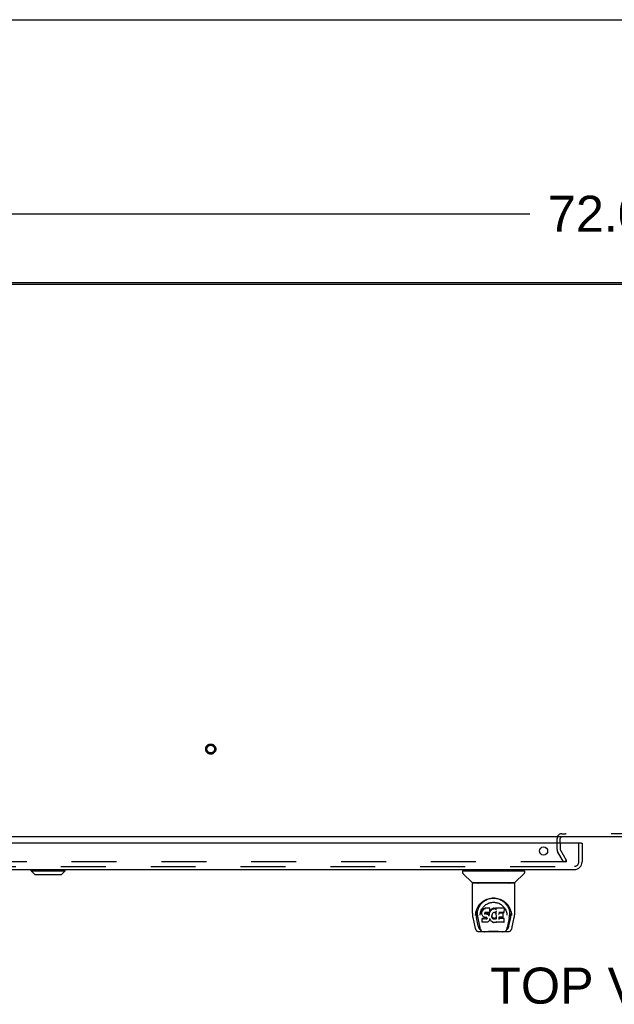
# Model space of a CAD drawing. Header units: inches. Extents: x 0 to 265, y 0 to 172.
# Tile 31 of 39: x 66 to 86, y 140 to 172. Entities that reach past the tile are written whole.
import ezdxf

# ---------------------------------------------------------------- set-up
doc = ezdxf.new("R2010")
doc.units = ezdxf.units.IN
doc.header["$LTSCALE"] = 14.592486
doc.header["$MEASUREMENT"] = 0
doc.linetypes.add('HIDDEN', pattern=[0.2, 0.1, -0.1])
doc.layers.get('0').update_dxf_attribs({"linetype": 'CONTINUOUS'})
for name, color, linetype in [('DEFAULT_2', 8, 'HIDDEN'), ('DIMENSIONS', 7, 'CONTINUOUS'), ('LEFTHAND_DOOR_ASSEMBLY', 7, 'CONTINUOUS')]:
    doc.layers.add(name, color=color, linetype=linetype)
doc.styles.get("Standard").update_dxf_attribs({"font": 'arial.ttf'})
doc.dimstyles.new('DIMSTYLE_1', dxfattribs={"dimtxt": 1.17052, "dimasz": 1.560694, "dimexe": 0.09, "dimexo": 0.07, "dimgap": 0.0375, "dimtad": 0, "dimtih": 1, "dimtoh": 1, "dimzin": 4, "dimdsep": 46, "dimtxsty": 'Standard', "dimblk": '_FILLED', "dimblk1": '_FILLED', "dimblk2": '_FILLED', "dimcen": 0.09, "dimadec": 3, "dimazin": 1, "dimtfac": 1, "dimtdec": 3, "dimtofl": 0, "dimtmove": 0, "dimatfit": 3, "dimldrblk": '_FILLED', "dimfxl": 0, "dimtolj": 1, "dimtzin": 4, "dimarcsym": 0})

# ---------------------------------------------------------------- blocks, each defined once
blk = doc.blocks.new('_FILLED')
at = {"color": 0, "linetype": 'ByBlock'}
blk.add_solid([(0, 0), (-1, 0.2), (-1, -0.2)], dxfattribs=at)
blk = doc.blocks.new('*D3')
at = {"layer": 'DIMENSIONS', "color": 2, "linetype": 'Continuous'}
for p, q in [((49.518, 164.044), (49.518, 166.78)), ((121.518, 164.044), (121.518, 166.78)), ((49.518, 165.375), (82.888, 165.375)), ((121.518, 165.375), (88.149, 165.375))]:
    blk.add_line(p, q, dxfattribs=at)
at = {"layer": 'DIMENSIONS', "color": 2, "linetype": 'Continuous', "xscale": 1.5606936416, "yscale": 1.5606936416, "zscale": 1.5606936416, "rotation": 180}
blk.add_blockref('_FILLED', (49.518, 165.375), dxfattribs=at)
at = {"layer": 'DIMENSIONS', "color": 2, "linetype": 'Continuous', "xscale": 1.5606936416, "yscale": 1.5606936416, "zscale": 1.5606936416}
blk.add_blockref('_FILLED', (121.518, 165.375), dxfattribs=at)
at = {"layer": 'DIMENSIONS', "color": 2, "linetype": 'Continuous', "insert": (85.518, 165.961), "char_height": 1.1705, "width": 4.09029, "attachment_point": 2, "line_spacing_factor": 0.9}
blk.add_mtext('72.00', dxfattribs=at)

msp = doc.modelspace()

# ---------------------------------------------------------------- linework, layer by layer
at = {"color": 7, "linetype": 'Continuous'}
for p, q in [((0, 171.676), (265.318, 171.676)), ((49.63, 163.089), (121.406, 163.089)), ((121.466, 145.141), (49.57, 145.141)), ((83.872, 145.141), (83.872, 145.13)), ((83.872, 144.937), (83.872, 145.089))]:
    msp.add_line(p, q, dxfattribs=at)
at = {"color": 3, "linetype": 'Continuous'}
msp.add_line((57.207, 163.141), (113.829, 163.141), dxfattribs=at)
at = {"color": 7, "linetype": 'Continuous'}
for centre, radius, start, end in [((83.922, 145.091), 0.05, 90, 129.974), ((83.922, 145.091), 0.05, 170.026, 180), ((83.902, 145.111), 0.03, 144, 162)]:
    msp.add_arc(centre, radius, start, end, dxfattribs=at)
at = {"color": 3, "linetype": 'Continuous'}
msp.add_arc((83.922, 145.091), 0.05, 129.974, 170.026, dxfattribs=at)
at = {"layer": 'DEFAULT_2', "color": 8, "linetype": 'HIDDEN'}
for p, q in [((83.922, 145.245), (84.049, 145.245)), ((86.988, 145.245), (84.049, 145.245)), ((83.768, 144.737), (83.768, 145.091)), ((83.872, 145.089), (83.872, 145.091)), ((83.872, 144.937), (83.872, 144.737)), ((83.983, 144.328), (83.787, 144.668)), ((84.073, 144.38), (83.877, 144.72)), ((84.05, 144.328), (51.086, 144.328)), ((83.983, 144.328), (84.073, 144.38)), ((84.052, 144.329), (84.05, 144.328)), ((84.054, 144.329), (84.052, 144.329)), ((84.053, 144.329), (84.055, 144.329)), ((84.065, 144.393), (84.065, 144.341)), ((84.065, 144.393), (84.065, 144.341))]:
    msp.add_line(p, q, dxfattribs=at)
for points in [[(84.065, 144.341), (84.065, 144.341), (84.065, 144.339), (84.064, 144.338), (84.063, 144.336), (84.063, 144.335), (84.061, 144.333), (84.06, 144.332), (84.059, 144.331), (84.057, 144.33), (84.055, 144.329)], [(84.055, 144.329), (84.057, 144.33), (84.059, 144.331), (84.06, 144.332), (84.061, 144.333), (84.062, 144.335), (84.063, 144.336), (84.064, 144.338), (84.064, 144.339), (84.065, 144.341), (84.065, 144.341)], [(84.063, 144.347), (84.064, 144.346), (84.064, 144.344), (84.065, 144.342), (84.065, 144.341)], [(84.065, 144.341), (84.065, 144.342), (84.064, 144.344), (84.064, 144.346), (84.063, 144.347)]]:
    msp.add_lwpolyline(points, dxfattribs=at)
for radius in [0.164, 0.124]:
    msp.add_circle((72.518, 147.995), radius, dxfattribs=at)
for centre, radius, start, end in [((83.922, 145.091), 0.154, 90, 180), ((83.905, 144.737), 0.137, 180, 210), ((83.905, 144.737), 0.033, 180, 210)]:
    msp.add_arc(centre, radius, start, end, dxfattribs=at)
at = {"layer": 'LEFTHAND_DOOR_ASSEMBLY', "color": 3, "linetype": 'Continuous'}
for p, q in [((84.561, 144.937), (49.913, 144.937)), ((84.581, 144.937), (84.581, 144.329)), ((50.14, 144.083), (84.334, 144.083))]:
    msp.add_line(p, q, dxfattribs=at)
at = {"layer": 'LEFTHAND_DOOR_ASSEMBLY', "color": 8, "linetype": 'HIDDEN'}
for p, q in [((84.477, 144.329), (84.477, 144.937)), ((50.14, 144.187), (84.334, 144.187))]:
    msp.add_line(p, q, dxfattribs=at)
at = {"layer": 'LEFTHAND_DOOR_ASSEMBLY', "color": 7, "linetype": 'Continuous'}
for p, q in [((84.561, 144.937), (84.581, 144.937)), ((66.686, 144.044), (66.686, 144.083)), ((66.804, 143.925), (66.686, 144.044)), ((66.686, 144.044), (67.788, 144.044)), ((66.804, 143.925), (67.67, 143.925)), ((67.67, 143.925), (67.788, 144.044)), ((67.788, 144.044), (67.788, 144.083)), ((80.702, 144.036), (80.702, 143.981)), ((80.71, 144.044), (82.702, 144.044)), ((81.008, 143.659), (80.713, 143.953)), ((80.761, 144.044), (80.761, 144.083)), ((82.403, 143.659), (82.698, 143.953)), ((82.651, 144.044), (82.651, 144.083)), ((82.71, 144.036), (82.71, 143.981)), ((81.017, 142.671), (81.017, 143.634)), ((82.387, 143.642), (81.025, 143.642)), ((82.382, 143.65), (81.029, 143.65)), ((81.089, 143.645), (81.088, 143.645)), ((81.091, 143.65), (81.089, 143.646)), ((82.323, 143.646), (82.321, 143.65)), ((82.323, 143.646), (82.323, 143.646)), ((82.324, 143.644), (82.324, 143.645)), ((82.395, 142.671), (82.395, 143.634)), ((81.124, 142.586), (81.128, 142.644)), ((81.124, 142.587), (81.124, 142.586)), ((81.128, 142.644), (81.136, 142.698)), ((81.138, 142.704), (81.137, 142.649)), ((81.185, 142.597), (81.187, 142.571)), ((81.27, 142.6), (81.27, 142.6)), ((81.33, 142.723), (81.329, 142.698)), ((81.329, 142.664), (81.329, 142.698)), ((81.329, 142.664), (81.329, 142.664)), ((81.331, 142.639), (81.329, 142.664)), ((81.335, 142.748), (81.33, 142.723)), ((81.331, 142.689), (81.33, 142.723)), ((81.335, 142.614), (81.331, 142.639)), ((81.331, 142.639), (81.331, 142.639)), ((81.345, 142.773), (81.335, 142.748)), ((81.336, 142.713), (81.335, 142.748)), ((81.344, 142.591), (81.335, 142.614)), ((81.335, 142.614), (81.335, 142.614)), ((81.344, 142.591), (81.345, 142.591)), ((81.36, 142.795), (81.345, 142.773)), ((81.345, 142.738), (81.345, 142.773)), ((81.358, 142.569), (81.345, 142.591)), ((81.37, 142.804), (81.36, 142.795)), ((81.36, 142.759), (81.36, 142.795)), ((81.381, 142.812), (81.37, 142.804)), ((81.37, 142.768), (81.37, 142.804)), ((81.404, 142.823), (81.381, 142.812)), ((81.381, 142.775), (81.381, 142.812)), ((81.43, 142.831), (81.404, 142.823)), ((81.404, 142.786), (81.404, 142.823)), ((81.419, 142.666), (81.418, 142.652)), ((81.421, 142.68), (81.419, 142.666)), ((81.419, 142.646), (81.419, 142.664)), ((81.42, 142.641), (81.421, 142.676)), ((81.423, 142.683), (81.421, 142.679)), ((81.423, 142.672), (81.421, 142.676)), ((81.426, 142.685), (81.423, 142.683)), ((81.427, 142.67), (81.423, 142.672)), ((81.423, 142.636), (81.423, 142.672)), ((81.437, 142.689), (81.426, 142.685)), ((81.439, 142.666), (81.427, 142.67)), ((81.427, 142.633), (81.427, 142.67)), ((81.582, 142.831), (81.43, 142.831)), ((81.43, 142.794), (81.43, 142.831)), ((81.43, 142.794), (81.43, 142.793)), ((81.451, 142.69), (81.437, 142.689)), ((81.438, 142.628), (81.439, 142.629)), ((81.462, 142.667), (81.439, 142.666)), ((81.439, 142.629), (81.439, 142.666)), ((81.564, 142.69), (81.451, 142.69)), ((81.451, 142.69), (81.451, 142.69)), ((81.487, 142.666), (81.462, 142.667)), ((81.462, 142.63), (81.462, 142.667)), ((81.462, 142.629), (81.462, 142.63)), ((81.486, 142.628), (81.487, 142.629)), ((81.512, 142.66), (81.487, 142.666)), ((81.487, 142.629), (81.487, 142.666)), ((81.524, 142.655), (81.512, 142.66)), ((81.512, 142.623), (81.512, 142.66)), ((81.535, 142.647), (81.524, 142.655)), ((81.524, 142.618), (81.524, 142.655)), ((81.554, 142.628), (81.535, 142.647)), ((81.535, 142.61), (81.535, 142.647)), ((81.553, 142.593), (81.554, 142.628)), ((81.563, 142.614), (81.554, 142.628)), ((81.564, 142.69), (81.563, 142.69)), ((81.566, 142.656), (81.563, 142.614)), ((81.563, 142.578), (81.563, 142.614)), ((81.574, 142.691), (81.564, 142.69)), ((81.57, 142.679), (81.566, 142.656)), ((81.567, 142.622), (81.566, 142.656)), ((81.573, 142.691), (81.57, 142.679)), ((81.571, 142.644), (81.57, 142.679)), ((81.575, 142.691), (81.574, 142.691)), ((81.58, 142.703), (81.576, 142.691)), ((81.577, 142.666), (81.576, 142.692)), ((81.579, 142.702), (81.578, 142.702)), ((81.582, 142.717), (81.58, 142.703)), ((81.58, 142.703), (81.58, 142.703)), ((81.585, 142.723), (81.581, 142.715)), ((81.584, 142.776), (81.582, 142.831)), ((81.582, 142.796), (81.582, 142.831)), ((81.583, 142.742), (81.582, 142.717)), ((81.582, 142.717), (81.582, 142.717)), ((81.583, 142.742), (81.584, 142.776)), ((81.596, 142.744), (81.585, 142.723)), ((81.585, 142.688), (81.585, 142.723)), ((81.609, 142.763), (81.596, 142.744)), ((81.596, 142.708), (81.596, 142.744)), ((81.624, 142.781), (81.609, 142.763)), ((81.61, 142.727), (81.609, 142.763)), ((81.641, 142.797), (81.624, 142.781)), ((81.625, 142.745), (81.624, 142.781)), ((81.661, 142.812), (81.641, 142.797)), ((81.642, 142.761), (81.641, 142.797)), ((81.648, 142.591), (81.647, 142.565)), ((81.652, 142.617), (81.648, 142.591)), ((81.648, 142.553), (81.649, 142.587)), ((81.649, 142.587), (81.649, 142.591)), ((81.652, 142.575), (81.649, 142.587)), ((81.651, 142.616), (81.65, 142.616)), ((81.656, 142.628), (81.652, 142.617)), ((81.661, 142.639), (81.656, 142.628)), ((81.684, 142.822), (81.661, 142.812)), ((81.661, 142.775), (81.661, 142.812)), ((81.675, 142.661), (81.661, 142.639)), ((81.682, 142.67), (81.675, 142.661)), ((81.691, 142.676), (81.682, 142.67)), ((81.707, 142.827), (81.684, 142.822)), ((81.684, 142.785), (81.684, 142.822)), ((81.715, 142.686), (81.691, 142.676)), ((81.731, 142.829), (81.707, 142.827)), ((81.707, 142.79), (81.707, 142.827)), ((81.708, 142.789), (81.707, 142.79)), ((81.726, 142.688), (81.715, 142.686)), ((81.737, 142.688), (81.726, 142.688)), ((81.731, 142.829), (81.755, 142.829)), ((81.731, 142.792), (81.731, 142.829)), ((81.731, 142.791), (81.731, 142.792)), ((81.748, 142.686), (81.737, 142.688)), ((81.76, 142.681), (81.748, 142.686)), ((81.768, 142.827), (81.755, 142.829)), ((81.755, 142.792), (81.755, 142.829)), ((81.755, 142.791), (81.755, 142.792)), ((81.76, 142.681), (81.762, 142.68)), ((81.762, 142.68), (81.764, 142.68)), ((81.767, 142.79), (81.768, 142.827)), ((81.781, 142.823), (81.768, 142.827)), ((81.794, 142.729), (81.778, 142.689)), ((81.778, 142.688), (81.778, 142.689)), ((81.78, 142.786), (81.781, 142.823)), ((81.793, 142.815), (81.781, 142.823)), ((82.041, 142.829), (81.792, 142.829)), ((81.793, 142.794), (81.792, 142.829)), ((81.793, 142.779), (81.793, 142.792)), ((81.795, 142.73), (81.794, 142.73)), ((81.794, 142.73), (81.794, 142.73)), ((81.794, 142.73), (81.794, 142.729)), ((81.799, 142.476), (81.794, 142.729)), ((81.796, 142.735), (81.795, 142.734)), ((81.795, 142.734), (81.795, 142.732)), ((81.795, 142.732), (81.795, 142.731)), ((81.795, 142.731), (81.795, 142.731)), ((81.795, 142.731), (81.795, 142.73)), ((81.795, 142.73), (81.795, 142.73)), ((81.796, 142.737), (81.796, 142.735)), ((82.041, 142.69), (81.883, 142.69)), ((81.884, 142.69), (81.883, 142.631)), ((82.01, 142.666), (81.883, 142.666)), ((82.022, 142.545), (82.023, 142.653)), ((82.041, 142.69), (82.042, 142.69)), ((82.042, 142.69), (82.045, 142.69)), ((82.055, 142.704), (82.057, 142.812)), ((82.055, 142.702), (82.055, 142.704)), ((82.139, 142.631), (82.141, 142.6)), ((82.141, 142.6), (82.141, 142.6)), ((82.262, 142.749), (82.275, 142.698)), ((82.274, 142.704), (82.274, 142.649)), ((82.287, 142.586), (82.287, 142.587)), ((81.032, 142.527), (81.097, 142.222)), ((81.205, 142.254), (81.149, 142.531)), ((81.195, 142.506), (81.257, 142.202)), ((81.343, 142.498), (81.335, 142.49)), ((81.337, 142.377), (81.335, 142.49)), ((81.337, 142.453), (81.338, 142.453)), ((81.338, 142.376), (81.339, 142.376)), ((81.344, 142.369), (81.338, 142.375)), ((81.405, 142.498), (81.343, 142.498)), ((81.343, 142.461), (81.343, 142.498)), ((81.344, 142.369), (81.344, 142.369)), ((81.49, 142.369), (81.344, 142.369)), ((81.376, 142.551), (81.358, 142.569)), ((81.358, 142.569), (81.358, 142.569)), ((81.397, 142.537), (81.376, 142.551)), ((81.376, 142.551), (81.376, 142.551)), ((81.41, 142.533), (81.397, 142.537)), ((81.397, 142.537), (81.397, 142.537)), ((81.465, 142.499), (81.405, 142.498)), ((81.405, 142.461), (81.405, 142.498)), ((81.405, 142.461), (81.405, 142.46)), ((81.423, 142.531), (81.41, 142.533)), ((81.47, 142.53), (81.423, 142.531)), ((81.479, 142.5), (81.465, 142.499)), ((81.465, 142.462), (81.465, 142.499)), ((81.465, 142.462), (81.465, 142.46)), ((81.47, 142.53), (81.471, 142.531)), ((81.477, 142.53), (81.47, 142.53)), ((81.482, 142.528), (81.477, 142.53)), ((81.483, 142.502), (81.479, 142.5)), ((81.479, 142.463), (81.479, 142.5)), ((81.487, 142.524), (81.482, 142.528)), ((81.488, 142.506), (81.483, 142.502)), ((81.484, 142.466), (81.483, 142.502)), ((81.491, 142.52), (81.487, 142.524)), ((81.494, 142.514), (81.488, 142.506)), ((81.488, 142.47), (81.488, 142.506)), ((81.503, 142.371), (81.49, 142.369)), ((81.49, 142.369), (81.49, 142.37)), ((81.497, 142.508), (81.491, 142.52)), ((81.492, 142.519), (81.492, 142.519)), ((81.497, 142.482), (81.496, 142.508)), ((81.499, 142.494), (81.497, 142.508)), ((81.498, 142.507), (81.499, 142.507)), ((81.499, 142.488), (81.498, 142.498)), ((81.515, 142.375), (81.503, 142.371)), ((81.535, 142.389), (81.515, 142.375)), ((81.515, 142.375), (81.515, 142.375)), ((81.553, 142.406), (81.535, 142.389)), ((81.535, 142.389), (81.535, 142.389)), ((81.56, 142.417), (81.553, 142.407)), ((81.553, 142.407), (81.553, 142.406)), ((81.561, 142.417), (81.56, 142.417)), ((81.566, 142.428), (81.561, 142.417)), ((81.565, 142.57), (81.564, 142.572)), ((81.575, 142.451), (81.566, 142.428)), ((81.566, 142.428), (81.566, 142.428)), ((81.582, 142.475), (81.575, 142.451)), ((81.575, 142.451), (81.575, 142.451)), ((81.582, 142.486), (81.582, 142.487)), ((81.582, 142.485), (81.582, 142.486)), ((81.582, 142.484), (81.582, 142.485)), ((81.582, 142.485), (81.582, 142.485)), ((81.582, 142.484), (81.582, 142.484)), ((81.583, 142.483), (81.582, 142.475)), ((81.582, 142.475), (81.582, 142.475)), ((81.603, 142.447), (81.583, 142.483)), ((81.616, 142.428), (81.603, 142.447)), ((81.603, 142.447), (81.603, 142.447)), ((81.631, 142.411), (81.616, 142.428)), ((81.616, 142.428), (81.616, 142.428)), ((81.631, 142.411), (81.632, 142.411)), ((81.648, 142.396), (81.632, 142.411)), ((81.648, 142.396), (81.649, 142.396)), ((81.667, 142.382), (81.649, 142.396)), ((81.651, 142.541), (81.652, 142.575)), ((81.661, 142.551), (81.652, 142.575)), ((81.66, 142.516), (81.661, 142.551)), ((81.673, 142.529), (81.661, 142.551)), ((81.677, 142.377), (81.667, 142.382)), ((81.667, 142.382), (81.667, 142.382)), ((81.681, 142.52), (81.673, 142.529)), ((81.673, 142.494), (81.673, 142.529)), ((81.688, 142.373), (81.677, 142.377)), ((81.677, 142.377), (81.677, 142.377)), ((81.691, 142.511), (81.681, 142.52)), ((81.681, 142.484), (81.681, 142.52)), ((81.71, 142.368), (81.688, 142.373)), ((81.69, 142.475), (81.691, 142.511)), ((81.701, 142.504), (81.691, 142.511)), ((81.712, 142.5), (81.701, 142.504)), ((81.701, 142.468), (81.701, 142.504)), ((81.733, 142.365), (81.71, 142.368)), ((81.724, 142.498), (81.712, 142.5)), ((81.712, 142.463), (81.712, 142.5)), ((81.724, 142.498), (81.737, 142.497)), ((81.724, 142.461), (81.724, 142.498)), ((81.724, 142.46), (81.724, 142.461)), ((81.756, 142.368), (81.733, 142.365)), ((81.733, 142.366), (81.733, 142.365)), ((81.749, 142.499), (81.737, 142.497)), ((81.737, 142.461), (81.737, 142.497)), ((81.737, 142.459), (81.737, 142.461)), ((81.761, 142.503), (81.749, 142.499)), ((81.749, 142.462), (81.749, 142.499)), ((81.778, 142.375), (81.756, 142.368)), ((81.772, 142.508), (81.761, 142.503)), ((81.761, 142.466), (81.761, 142.503)), ((81.782, 142.515), (81.772, 142.508)), ((81.772, 142.472), (81.772, 142.508)), ((81.797, 142.386), (81.778, 142.375)), ((81.778, 142.375), (81.778, 142.375)), ((81.783, 142.479), (81.782, 142.515)), ((81.803, 142.386), (81.797, 142.386)), ((81.801, 142.468), (81.8, 142.469)), ((81.802, 142.378), (81.802, 142.386)), ((81.805, 142.371), (81.807, 142.37)), ((82.042, 142.369), (81.811, 142.369)), ((81.882, 142.534), (81.881, 142.46)), ((82.01, 142.534), (81.882, 142.534)), ((82.042, 142.495), (81.882, 142.495)), ((82.01, 142.534), (82.012, 142.534)), ((82.021, 142.543), (82.022, 142.545)), ((82.044, 142.37), (82.046, 142.37)), ((82.046, 142.37), (82.047, 142.371)), ((82.05, 142.378), (82.052, 142.484)), ((82.05, 142.376), (82.05, 142.378)), ((82.215, 142.503), (82.154, 142.202)), ((82.206, 142.254), (82.263, 142.531)), ((82.314, 142.222), (82.38, 142.527)), ((81.204, 142.069), (81.218, 142.067)), ((81.218, 142.067), (81.221, 142.067)), ((81.221, 142.067), (81.435, 142.067)), ((81.264, 142.146), (81.271, 142.146)), ((81.275, 142.134), (81.274, 142.137)), ((81.999, 142.06), (81.412, 142.06)), ((81.976, 142.067), (82.19, 142.067)), ((82.136, 142.134), (82.138, 142.137)), ((82.14, 142.146), (82.147, 142.146)), ((82.19, 142.067), (82.193, 142.067)), ((82.193, 142.067), (82.206, 142.069))]:
    msp.add_line(p, q, dxfattribs=at)
for points in [[(81.088, 143.645), (81.087, 143.644), (81.087, 143.643), (81.086, 143.643), (81.086, 143.642), (81.087, 143.642)], [(81.089, 143.646), (81.088, 143.645), (81.088, 143.645)], [(82.324, 143.645), (82.323, 143.645), (82.323, 143.646)], [(82.325, 143.642), (82.325, 143.642), (82.325, 143.643), (82.325, 143.643), (82.324, 143.644), (82.324, 143.645)], [(81.136, 142.698), (81.149, 142.749), (81.166, 142.797), (81.186, 142.841), (81.209, 142.883), (81.235, 142.921), (81.263, 142.957), (81.294, 142.99), (81.327, 143.021), (81.363, 143.05), (81.402, 143.076), (81.443, 143.098), (81.485, 143.118), (81.529, 143.134), (81.573, 143.146), (81.618, 143.154), (81.662, 143.159), (81.706, 143.161), (81.75, 143.159), (81.794, 143.154), (81.839, 143.146), (81.883, 143.134), (81.926, 143.118), (81.969, 143.098), (82.01, 143.075), (82.048, 143.05), (82.084, 143.021), (82.118, 142.99), (82.148, 142.957), (82.177, 142.921), (82.202, 142.883), (82.225, 142.841), (82.245, 142.797), (82.262, 142.749)], [(81.185, 142.597), (81.184, 142.621), (81.185, 142.667), (81.19, 142.714), (81.199, 142.76), (81.213, 142.805), (81.23, 142.848), (81.25, 142.888), (81.273, 142.925), (81.298, 142.96)], [(81.278, 142.667), (81.286, 142.702), (81.296, 142.734), (81.308, 142.764), (81.322, 142.792), (81.338, 142.818), (81.354, 142.843), (81.373, 142.866), (81.392, 142.887), (81.413, 142.908), (81.436, 142.927), (81.46, 142.944), (81.485, 142.96), (81.511, 142.974), (81.538, 142.987), (81.566, 142.997), (81.594, 143.006), (81.622, 143.012), (81.65, 143.017), (81.678, 143.019), (81.705, 143.02), (81.733, 143.02), (81.761, 143.017), (81.789, 143.012), (81.817, 143.006), (81.845, 142.997), (81.873, 142.987), (81.9, 142.975), (81.927, 142.96), (81.952, 142.944), (81.975, 142.927), (81.998, 142.908), (82.019, 142.888), (82.039, 142.866), (82.057, 142.843), (82.074, 142.818), (82.089, 142.792), (82.103, 142.764), (82.115, 142.734), (82.125, 142.702), (82.134, 142.667), (82.139, 142.631)], [(81.298, 142.96), (81.325, 142.991), (81.354, 143.019), (81.383, 143.044), (81.414, 143.066), (81.445, 143.085), (81.477, 143.102), (81.509, 143.117), (81.542, 143.129), (81.574, 143.138), (81.607, 143.146), (81.639, 143.151), (81.672, 143.154), (81.705, 143.155), (81.737, 143.154), (81.77, 143.151), (81.802, 143.146), (81.835, 143.139), (81.867, 143.13), (81.899, 143.118), (81.931, 143.104), (81.963, 143.087), (81.994, 143.068), (82.025, 143.046), (82.054, 143.022), (82.083, 142.994), (82.11, 142.963), (82.136, 142.929), (82.159, 142.891), (82.18, 142.851), (82.198, 142.808), (82.211, 142.763), (82.221, 142.716), (82.226, 142.669)], [(81.017, 142.671), (81.018, 142.637), (81.021, 142.597), (81.026, 142.558), (81.032, 142.527)], [(81.137, 142.649), (81.138, 142.615), (81.142, 142.571), (81.149, 142.531)], [(81.27, 142.6), (81.272, 142.63), (81.278, 142.667)], [(81.329, 142.664), (81.329, 142.664), (81.33, 142.663), (81.33, 142.663), (81.33, 142.663), (81.331, 142.663), (81.331, 142.663)], [(81.331, 142.688), (81.331, 142.688), (81.331, 142.688), (81.331, 142.688), (81.332, 142.687), (81.332, 142.687), (81.333, 142.687)], [(81.331, 142.639), (81.331, 142.639), (81.331, 142.638), (81.331, 142.638), (81.332, 142.638), (81.332, 142.638), (81.333, 142.638)], [(81.335, 142.614), (81.335, 142.614), (81.336, 142.614), (81.336, 142.613), (81.337, 142.613), (81.337, 142.613)], [(81.336, 142.713), (81.336, 142.713), (81.336, 142.713), (81.337, 142.712), (81.337, 142.712), (81.337, 142.712), (81.338, 142.712)], [(81.345, 142.591), (81.345, 142.59), (81.345, 142.59), (81.346, 142.59), (81.346, 142.59)], [(81.346, 142.737), (81.346, 142.737), (81.346, 142.737), (81.346, 142.737), (81.347, 142.736), (81.347, 142.736), (81.347, 142.736)], [(81.36, 142.759), (81.36, 142.758), (81.361, 142.758), (81.361, 142.758), (81.361, 142.758), (81.361, 142.758), (81.362, 142.757)], [(81.37, 142.768), (81.37, 142.768), (81.37, 142.767), (81.37, 142.767), (81.371, 142.767), (81.371, 142.767), (81.371, 142.767)], [(81.381, 142.775), (81.381, 142.775), (81.381, 142.775), (81.381, 142.775), (81.382, 142.774), (81.382, 142.774), (81.382, 142.774)], [(81.404, 142.786), (81.404, 142.786), (81.404, 142.785), (81.404, 142.785), (81.405, 142.785), (81.405, 142.785), (81.405, 142.784)], [(81.416, 142.651), (81.417, 142.651), (81.417, 142.651), (81.418, 142.651), (81.418, 142.652), (81.418, 142.652), (81.418, 142.652)], [(81.417, 142.665), (81.418, 142.665), (81.418, 142.665), (81.419, 142.665), (81.419, 142.666), (81.419, 142.666), (81.419, 142.666)], [(81.417, 142.644), (81.417, 142.645), (81.418, 142.645), (81.418, 142.645), (81.418, 142.645), (81.419, 142.645), (81.419, 142.646)], [(81.418, 142.639), (81.419, 142.639), (81.419, 142.639), (81.419, 142.64), (81.42, 142.64), (81.42, 142.64), (81.42, 142.64)], [(81.419, 142.679), (81.42, 142.679), (81.42, 142.679), (81.421, 142.679), (81.421, 142.679), (81.421, 142.679)], [(81.421, 142.683), (81.422, 142.683), (81.422, 142.683), (81.423, 142.683), (81.423, 142.683)], [(81.422, 142.635), (81.422, 142.635), (81.422, 142.635), (81.422, 142.635), (81.423, 142.636), (81.423, 142.636), (81.423, 142.636)], [(81.425, 142.686), (81.425, 142.685), (81.425, 142.685), (81.426, 142.685), (81.426, 142.685)], [(81.426, 142.632), (81.426, 142.632), (81.426, 142.632), (81.426, 142.632), (81.427, 142.632), (81.427, 142.633), (81.427, 142.633)], [(81.437, 142.689), (81.437, 142.689), (81.437, 142.689), (81.437, 142.689)], [(81.511, 142.622), (81.511, 142.622), (81.511, 142.623), (81.511, 142.623), (81.511, 142.623), (81.512, 142.623), (81.512, 142.623)], [(81.523, 142.617), (81.523, 142.617), (81.523, 142.617), (81.524, 142.617), (81.524, 142.618), (81.524, 142.618), (81.524, 142.618)], [(81.534, 142.609), (81.534, 142.609), (81.534, 142.609), (81.534, 142.61), (81.535, 142.61), (81.535, 142.61), (81.535, 142.61)], [(81.552, 142.591), (81.552, 142.591), (81.552, 142.591), (81.552, 142.592), (81.553, 142.592), (81.553, 142.592), (81.553, 142.592)], [(81.569, 142.62), (81.568, 142.62), (81.568, 142.62), (81.568, 142.621), (81.567, 142.621), (81.567, 142.621), (81.567, 142.622)], [(81.573, 142.643), (81.572, 142.643), (81.572, 142.643), (81.572, 142.643), (81.571, 142.643), (81.571, 142.644), (81.571, 142.644)], [(81.576, 142.691), (81.575, 142.691), (81.575, 142.691), (81.575, 142.691)], [(81.576, 142.691), (81.576, 142.691), (81.576, 142.691), (81.576, 142.691)], [(81.579, 142.665), (81.578, 142.665), (81.578, 142.665), (81.578, 142.665), (81.577, 142.666), (81.577, 142.666), (81.577, 142.666)], [(81.58, 142.703), (81.58, 142.703), (81.58, 142.702), (81.579, 142.702), (81.579, 142.702)], [(81.581, 142.794), (81.581, 142.794), (81.581, 142.793), (81.581, 142.793), (81.58, 142.793), (81.58, 142.793), (81.58, 142.793)], [(81.582, 142.717), (81.582, 142.717), (81.581, 142.717), (81.581, 142.716), (81.581, 142.716), (81.58, 142.716), (81.58, 142.716)], [(81.583, 142.742), (81.583, 142.741), (81.583, 142.741), (81.582, 142.741), (81.582, 142.741), (81.582, 142.74), (81.581, 142.74)], [(81.587, 142.686), (81.587, 142.687), (81.586, 142.687), (81.586, 142.687), (81.586, 142.687), (81.586, 142.688), (81.585, 142.688)], [(81.598, 142.707), (81.598, 142.707), (81.597, 142.707), (81.597, 142.707), (81.597, 142.708), (81.597, 142.708), (81.596, 142.708)], [(81.611, 142.726), (81.611, 142.726), (81.611, 142.726), (81.61, 142.726), (81.61, 142.727), (81.61, 142.727), (81.61, 142.727)], [(81.626, 142.744), (81.626, 142.744), (81.626, 142.744), (81.625, 142.744), (81.625, 142.744), (81.625, 142.745), (81.625, 142.745)], [(81.643, 142.76), (81.643, 142.76), (81.643, 142.76), (81.642, 142.76), (81.642, 142.761), (81.642, 142.761), (81.642, 142.761)], [(81.648, 142.591), (81.648, 142.591), (81.648, 142.591), (81.648, 142.59), (81.647, 142.59), (81.647, 142.59), (81.647, 142.59)], [(81.652, 142.617), (81.652, 142.617), (81.652, 142.616), (81.651, 142.616), (81.651, 142.616)], [(81.656, 142.628), (81.655, 142.628), (81.655, 142.628), (81.655, 142.628), (81.654, 142.627), (81.654, 142.628)], [(81.661, 142.639), (81.661, 142.639), (81.66, 142.638), (81.66, 142.638), (81.659, 142.639)], [(81.662, 142.774), (81.662, 142.774), (81.662, 142.774), (81.662, 142.774), (81.662, 142.775), (81.662, 142.775), (81.661, 142.775)], [(81.675, 142.661), (81.675, 142.661), (81.675, 142.661), (81.674, 142.661), (81.674, 142.661), (81.673, 142.661)], [(81.682, 142.67), (81.682, 142.67), (81.682, 142.67), (81.681, 142.67), (81.681, 142.67)], [(81.684, 142.783), (81.684, 142.784), (81.684, 142.784), (81.684, 142.784), (81.684, 142.784), (81.684, 142.785), (81.684, 142.785)], [(81.691, 142.676), (81.691, 142.676), (81.691, 142.676), (81.69, 142.676)], [(81.715, 142.686), (81.715, 142.686), (81.714, 142.686), (81.714, 142.686)], [(81.726, 142.688), (81.726, 142.689), (81.725, 142.689), (81.725, 142.689)], [(81.737, 142.688), (81.737, 142.688), (81.737, 142.689), (81.737, 142.689)], [(81.748, 142.686), (81.748, 142.686), (81.748, 142.686), (81.749, 142.686)], [(81.761, 142.682), (81.76, 142.681), (81.76, 142.681), (81.76, 142.681)], [(81.764, 142.68), (81.766, 142.68), (81.768, 142.68), (81.77, 142.681), (81.772, 142.682), (81.774, 142.683)], [(81.767, 142.789), (81.767, 142.789), (81.767, 142.789), (81.767, 142.789), (81.767, 142.79), (81.767, 142.79), (81.767, 142.79)], [(81.774, 142.683), (81.776, 142.685), (81.777, 142.686), (81.778, 142.688)], [(81.779, 142.785), (81.78, 142.785), (81.78, 142.785), (81.78, 142.785), (81.78, 142.785), (81.78, 142.786), (81.78, 142.786)], [(81.795, 142.79), (81.795, 142.791), (81.794, 142.791), (81.794, 142.791), (81.794, 142.791), (81.794, 142.792), (81.794, 142.792)], [(81.795, 142.774), (81.795, 142.775), (81.795, 142.775), (81.794, 142.776), (81.794, 142.776), (81.794, 142.777), (81.794, 142.777)], [(81.794, 142.729), (81.794, 142.729), (81.794, 142.729)], [(81.794, 142.729), (81.794, 142.729), (81.794, 142.729), (81.794, 142.729)], [(81.881, 142.628), (81.881, 142.628), (81.881, 142.628), (81.882, 142.629), (81.882, 142.629), (81.882, 142.629), (81.882, 142.629)], [(81.882, 142.69), (81.882, 142.69), (81.882, 142.69), (81.883, 142.69), (81.883, 142.69), (81.883, 142.69), (81.883, 142.69)], [(82.045, 142.69), (82.047, 142.691), (82.049, 142.692), (82.051, 142.693), (82.052, 142.695), (82.054, 142.697)], [(82.054, 142.697), (82.055, 142.699), (82.055, 142.702)], [(82.215, 142.503), (82.216, 142.506), (82.217, 142.509), (82.217, 142.512), (82.218, 142.515), (82.218, 142.518), (82.219, 142.521), (82.219, 142.524), (82.22, 142.527), (82.22, 142.53), (82.221, 142.533), (82.221, 142.537), (82.222, 142.54), (82.222, 142.544), (82.222, 142.547), (82.223, 142.551), (82.223, 142.554), (82.224, 142.558), (82.224, 142.562), (82.224, 142.566), (82.225, 142.57), (82.226, 142.597)], [(82.226, 142.669), (82.228, 142.621), (82.226, 142.597)], [(82.263, 142.531), (82.269, 142.57), (82.273, 142.615), (82.274, 142.649)], [(82.275, 142.698), (82.284, 142.644), (82.287, 142.586)], [(82.38, 142.527), (82.385, 142.557), (82.391, 142.597), (82.394, 142.637), (82.395, 142.671)], [(81.187, 142.571), (81.189, 142.551), (81.192, 142.527), (81.195, 142.506)], [(81.336, 142.454), (81.336, 142.454), (81.336, 142.453), (81.337, 142.453), (81.337, 142.453), (81.337, 142.453)], [(81.337, 142.377), (81.337, 142.376), (81.337, 142.376)], [(81.337, 142.376), (81.337, 142.376), (81.338, 142.376), (81.338, 142.376)], [(81.343, 142.461), (81.343, 142.461), (81.343, 142.46), (81.344, 142.46), (81.344, 142.46), (81.344, 142.46), (81.344, 142.459)], [(81.344, 142.369), (81.344, 142.369), (81.344, 142.369), (81.345, 142.369), (81.345, 142.369), (81.345, 142.37), (81.345, 142.37)], [(81.358, 142.569), (81.358, 142.569), (81.359, 142.569), (81.359, 142.569), (81.359, 142.569), (81.36, 142.569)], [(81.376, 142.551), (81.376, 142.551), (81.377, 142.551), (81.377, 142.551), (81.377, 142.551)], [(81.397, 142.537), (81.398, 142.537), (81.398, 142.537), (81.398, 142.538)], [(81.41, 142.533), (81.41, 142.533), (81.41, 142.533), (81.41, 142.533)], [(81.423, 142.531), (81.423, 142.531), (81.423, 142.531), (81.423, 142.531)], [(81.477, 142.53), (81.477, 142.53), (81.477, 142.53), (81.477, 142.53)], [(81.479, 142.463), (81.479, 142.463), (81.479, 142.462), (81.479, 142.462), (81.479, 142.462), (81.48, 142.462), (81.48, 142.461)], [(81.482, 142.528), (81.482, 142.528), (81.483, 142.528), (81.483, 142.528)], [(81.484, 142.466), (81.484, 142.465), (81.484, 142.465), (81.484, 142.465), (81.485, 142.465), (81.485, 142.464), (81.485, 142.464)], [(81.487, 142.524), (81.487, 142.524), (81.487, 142.524), (81.488, 142.524), (81.488, 142.524)], [(81.488, 142.471), (81.489, 142.47), (81.489, 142.47), (81.489, 142.47), (81.489, 142.469), (81.49, 142.469), (81.49, 142.469)], [(81.491, 142.52), (81.491, 142.519), (81.491, 142.519), (81.492, 142.519)], [(81.497, 142.508), (81.497, 142.507), (81.497, 142.507), (81.498, 142.507), (81.498, 142.507)], [(81.497, 142.482), (81.497, 142.482), (81.497, 142.481), (81.497, 142.481), (81.498, 142.481), (81.498, 142.481), (81.498, 142.481)], [(81.499, 142.494), (81.499, 142.494), (81.499, 142.494), (81.5, 142.493), (81.5, 142.493), (81.501, 142.493), (81.501, 142.493)], [(81.499, 142.488), (81.499, 142.487), (81.499, 142.487), (81.499, 142.487), (81.5, 142.487), (81.5, 142.487), (81.501, 142.487)], [(81.503, 142.371), (81.503, 142.371), (81.502, 142.371), (81.502, 142.371)], [(81.515, 142.375), (81.514, 142.375), (81.514, 142.375), (81.514, 142.376)], [(81.535, 142.389), (81.535, 142.389), (81.535, 142.389), (81.535, 142.389), (81.534, 142.389)], [(81.553, 142.406), (81.553, 142.406), (81.553, 142.406), (81.553, 142.406), (81.552, 142.406), (81.552, 142.406)], [(81.56, 142.417), (81.56, 142.417), (81.56, 142.417), (81.559, 142.417), (81.559, 142.417)], [(81.564, 142.572), (81.564, 142.574), (81.564, 142.575), (81.563, 142.576), (81.563, 142.577)], [(81.566, 142.428), (81.566, 142.428), (81.566, 142.428), (81.565, 142.428), (81.564, 142.428)], [(81.575, 142.451), (81.575, 142.451), (81.575, 142.45), (81.575, 142.45), (81.574, 142.45), (81.574, 142.45)], [(81.582, 142.475), (81.582, 142.475), (81.582, 142.474), (81.582, 142.474), (81.581, 142.474), (81.581, 142.474), (81.58, 142.474)], [(81.582, 142.487), (81.582, 142.487), (81.582, 142.488)], [(81.583, 142.483), (81.583, 142.483), (81.583, 142.483), (81.583, 142.483), (81.583, 142.484), (81.583, 142.484), (81.583, 142.484), (81.582, 142.484)], [(81.583, 142.483), (81.583, 142.483), (81.583, 142.483), (81.583, 142.483), (81.583, 142.483)], [(81.603, 142.447), (81.603, 142.447), (81.604, 142.447), (81.604, 142.446), (81.605, 142.447)], [(81.616, 142.428), (81.616, 142.428), (81.617, 142.428), (81.617, 142.428), (81.617, 142.428), (81.618, 142.428)], [(81.632, 142.411), (81.632, 142.411), (81.632, 142.411), (81.632, 142.411), (81.633, 142.411)], [(81.647, 142.565), (81.647, 142.565), (81.647, 142.564), (81.647, 142.564), (81.646, 142.564), (81.646, 142.564), (81.645, 142.564)], [(81.648, 142.553), (81.648, 142.552), (81.648, 142.552), (81.648, 142.552), (81.647, 142.551), (81.647, 142.551), (81.646, 142.551)], [(81.651, 142.54), (81.651, 142.54), (81.651, 142.54), (81.65, 142.54), (81.65, 142.539), (81.649, 142.539), (81.649, 142.539)], [(81.649, 142.396), (81.649, 142.396), (81.649, 142.396), (81.649, 142.396), (81.65, 142.396)], [(81.66, 142.516), (81.66, 142.516), (81.66, 142.515), (81.66, 142.515), (81.659, 142.515), (81.659, 142.515), (81.659, 142.515)], [(81.667, 142.382), (81.667, 142.382), (81.667, 142.382), (81.667, 142.382), (81.668, 142.383)], [(81.671, 142.492), (81.672, 142.492), (81.672, 142.492), (81.672, 142.492), (81.672, 142.493), (81.673, 142.493), (81.673, 142.493)], [(81.677, 142.377), (81.677, 142.377), (81.678, 142.377), (81.678, 142.377)], [(81.679, 142.482), (81.68, 142.482), (81.68, 142.483), (81.68, 142.483), (81.68, 142.483), (81.681, 142.483), (81.681, 142.484)], [(81.688, 142.373), (81.688, 142.373), (81.688, 142.373), (81.689, 142.374)], [(81.689, 142.474), (81.689, 142.474), (81.69, 142.474), (81.69, 142.474), (81.69, 142.475), (81.69, 142.475), (81.69, 142.475)], [(81.7, 142.467), (81.7, 142.467), (81.7, 142.467), (81.7, 142.467), (81.7, 142.467), (81.7, 142.468), (81.701, 142.468)], [(81.71, 142.368), (81.71, 142.368), (81.711, 142.368), (81.711, 142.368)], [(81.711, 142.462), (81.711, 142.462), (81.711, 142.462), (81.712, 142.463), (81.712, 142.463), (81.712, 142.463), (81.712, 142.463)], [(81.749, 142.461), (81.749, 142.461), (81.749, 142.461), (81.749, 142.462), (81.749, 142.462), (81.749, 142.462), (81.749, 142.462)], [(81.756, 142.369), (81.756, 142.369), (81.756, 142.368), (81.756, 142.368)], [(81.761, 142.465), (81.761, 142.465), (81.761, 142.465), (81.761, 142.466), (81.761, 142.466), (81.761, 142.466), (81.761, 142.466)], [(81.773, 142.47), (81.773, 142.471), (81.773, 142.471), (81.773, 142.471), (81.772, 142.471), (81.772, 142.471), (81.772, 142.472)], [(81.777, 142.376), (81.778, 142.375), (81.778, 142.375), (81.778, 142.375)], [(81.798, 142.513), (81.797, 142.514), (81.796, 142.514), (81.796, 142.515), (81.795, 142.516), (81.794, 142.516), (81.793, 142.516), (81.793, 142.517), (81.792, 142.517), (81.791, 142.517), (81.79, 142.517), (81.789, 142.518), (81.789, 142.518)], [(81.796, 142.387), (81.796, 142.387), (81.796, 142.387), (81.797, 142.386), (81.797, 142.386), (81.797, 142.386), (81.797, 142.386)], [(81.8, 142.469), (81.8, 142.471), (81.799, 142.473), (81.799, 142.475)], [(81.802, 142.378), (81.802, 142.376), (81.803, 142.374)], [(81.804, 142.387), (81.804, 142.387), (81.803, 142.387), (81.803, 142.386), (81.803, 142.386), (81.803, 142.386), (81.803, 142.386)], [(81.803, 142.374), (81.804, 142.372), (81.805, 142.371)], [(81.807, 142.37), (81.808, 142.37), (81.81, 142.369), (81.811, 142.369)], [(81.879, 142.456), (81.879, 142.457), (81.88, 142.457), (81.88, 142.457), (81.88, 142.457), (81.88, 142.457), (81.881, 142.458)], [(81.88, 142.535), (81.881, 142.534), (81.881, 142.534), (81.881, 142.534), (81.881, 142.534), (81.882, 142.534), (81.882, 142.534)], [(82.012, 142.534), (82.013, 142.534), (82.015, 142.535)], [(82.015, 142.535), (82.017, 142.536), (82.018, 142.537), (82.019, 142.538), (82.02, 142.54)], [(82.02, 142.54), (82.021, 142.541), (82.021, 142.543)], [(82.042, 142.369), (82.043, 142.369), (82.044, 142.37)], [(82.047, 142.371), (82.048, 142.372), (82.049, 142.374), (82.05, 142.376)], [(81.097, 142.222), (81.1, 142.209), (81.105, 142.19), (81.11, 142.173), (81.115, 142.158), (81.12, 142.145), (81.126, 142.132), (81.133, 142.121), (81.14, 142.111), (81.148, 142.101), (81.157, 142.092), (81.168, 142.084), (81.179, 142.077), (81.191, 142.072), (81.204, 142.069)], [(81.205, 142.254), (81.209, 142.237), (81.214, 142.219), (81.219, 142.202), (81.224, 142.187), (81.23, 142.175), (81.237, 142.164), (81.244, 142.156), (81.251, 142.15), (81.258, 142.147), (81.264, 142.146)], [(81.257, 142.202), (81.26, 142.192), (81.262, 142.18), (81.265, 142.168), (81.268, 142.157), (81.271, 142.146), (81.274, 142.137)], [(81.311, 142.115), (81.306, 142.115), (81.301, 142.116), (81.296, 142.117), (81.292, 142.118), (81.287, 142.12), (81.284, 142.123), (81.28, 142.126), (81.277, 142.13), (81.275, 142.133), (81.275, 142.134)], [(81.275, 142.134), (81.28, 142.123), (81.287, 142.111), (81.294, 142.101), (81.3, 142.093), (81.308, 142.085), (81.315, 142.079), (81.324, 142.074), (81.334, 142.07), (81.343, 142.068), (81.35, 142.067)], [(81.435, 142.067), (81.457, 142.068), (81.48, 142.069), (81.504, 142.071), (81.53, 142.074), (81.557, 142.077), (81.586, 142.079), (81.615, 142.082), (81.644, 142.084), (81.675, 142.085), (81.705, 142.085), (81.736, 142.085), (81.766, 142.084), (81.796, 142.082), (81.825, 142.079), (81.854, 142.077), (81.881, 142.074), (81.907, 142.071), (81.932, 142.069), (81.955, 142.068), (81.976, 142.067)], [(81.435, 142.067), (81.459, 142.068), (81.488, 142.069), (81.517, 142.072), (81.547, 142.075), (81.578, 142.077), (81.61, 142.08), (81.641, 142.082), (81.673, 142.083), (81.706, 142.083), (81.738, 142.083), (81.77, 142.082), (81.801, 142.08), (81.833, 142.077), (81.864, 142.075), (81.894, 142.072), (81.923, 142.07), (81.952, 142.068), (81.976, 142.067)], [(82.061, 142.067), (82.068, 142.068), (82.078, 142.07), (82.087, 142.074), (82.096, 142.079), (82.104, 142.085), (82.111, 142.093), (82.118, 142.101), (82.124, 142.111), (82.131, 142.123), (82.136, 142.134)], [(82.1, 142.115), (82.105, 142.115), (82.11, 142.116), (82.115, 142.117), (82.12, 142.118), (82.124, 142.12), (82.128, 142.123), (82.131, 142.126), (82.134, 142.13), (82.136, 142.133), (82.136, 142.134)], [(82.138, 142.137), (82.14, 142.146), (82.143, 142.157), (82.146, 142.168), (82.149, 142.18), (82.152, 142.193), (82.154, 142.202)], [(82.147, 142.146), (82.153, 142.147), (82.161, 142.15), (82.168, 142.156), (82.175, 142.164), (82.181, 142.175), (82.187, 142.188), (82.193, 142.202), (82.198, 142.219), (82.203, 142.237), (82.206, 142.254)], [(82.206, 142.069), (82.219, 142.072), (82.232, 142.077), (82.243, 142.084), (82.254, 142.091), (82.263, 142.1), (82.271, 142.11), (82.278, 142.121), (82.285, 142.132), (82.291, 142.144), (82.296, 142.158), (82.302, 142.173), (82.307, 142.19), (82.312, 142.209), (82.314, 142.222)]]:
    msp.add_lwpolyline(points, dxfattribs=at)
at = {"layer": 'LEFTHAND_DOOR_ASSEMBLY', "color": 3, "linetype": 'Continuous'}
msp.add_circle((83.331, 144.687), 0.133, dxfattribs=at)
msp.add_arc((84.334, 144.329), 0.246, 270, 360, dxfattribs=at)
at = {"layer": 'LEFTHAND_DOOR_ASSEMBLY', "color": 8, "linetype": 'HIDDEN'}
msp.add_arc((84.334, 144.329), 0.142, 270, 360, dxfattribs=at)
at = {"layer": 'LEFTHAND_DOOR_ASSEMBLY', "color": 7, "linetype": 'Continuous'}
for centre, radius, start, end in [((80.71, 144.036), 0.00787, 90, 180), ((80.741, 143.981), 0.0394, 180, 225), ((82.67, 143.981), 0.0394, 315, 360), ((82.702, 144.036), 0.00787, 0, 90), ((81.029, 143.679), 0.0295, 225, 270), ((81.025, 143.634), 0.00787, 90, 180), ((81.198, 143.662), 0.0197, 270, 323.006), ((82.213, 143.662), 0.0197, 216.994, 270), ((82.382, 143.679), 0.0295, 270, 315), ((82.387, 143.634), 0.00787, 0, 90), ((81.412, 142.08), 0.0197, 220.2179, 270), ((81.999, 142.08), 0.0197, 270, 319.7821)]:
    msp.add_arc(centre, radius, start, end, dxfattribs=at)
for centre, major_axis, ratio, start_param, end_param in [((81.34, 142.724), (0.004, 0.0113), 0.082603, -3.358849, -3.237788), ((81.351, 142.746), (0.00493, 0.00872), 0.139701, -3.375731, -3.231538), ((81.367, 142.767), (0.00667, 0.00805), 0.161626, -3.329134, -3.201937), ((81.416, 142.655), (-0.00245, 0.00904), 0.086305, -3.009796, -2.851612), ((81.417, 142.646), (-0.00334, 0.00617), 0.202659, -3.013778, -2.795609), ((81.418, 142.641), (-0.0051, 0.00558), 0.236803, -3.069215, -2.893885), ((81.421, 142.636), (0.00537, -0.00361), 0.301523, 0.056707, 0.196496), ((81.547, 142.6), (-0.00628, 0.00793), 0.164287, -3.076154, -2.942496), ((81.58, 142.796), (-0.00006, 0.00283), 0.69468, -2.388692, -1.626091), ((81.795, 142.794), (-0.00005, 0.00283), 0.694711, -4.711973, -3.921462), ((81.795, 142.778), (-0.00119, 0.00309), 0.517372, 0.955426, 1.594301), ((81.881, 142.631), (0.00005, 0.00283), 0.694711, -2.361723, -1.571213), ((82.01, 142.653), (0, 0.0133), 0.999848, -1.588252, 0), ((82.041, 142.813), (0, 0.0161), 0.999848, -1.588252, 0), ((81.337, 142.457), (0.00133, 0.0034), 0.413699, -3.931587, -3.404362), ((81.346, 142.463), (0.00243, 0.00249), 0.565489, -3.661377, -3.398136), ((81.49, 142.471), (0.00623, 0.00529), 0.230667, 2.952001, 3.091843), ((81.501, 142.488), (0.00377, 0.00659), 0.191545, -3.454301, -3.256285), ((81.501, 142.496), (0.00243, 0.00802), 0.107328, -3.463611, -3.284363), ((81.565, 142.575), (-0.00129, 0.00383), 0.306196, 0.760017, 1.08509), ((81.666, 142.502), (-0.00646, 0.00915), 0.140046, -3.074302, -2.951316), ((81.789, 142.507), (0, 0.0108), 0.999848, 0, 0.641022), ((81.801, 142.473), (-0.00163, 0.00422), 0.284259, 0.65996, 1.068541), ((81.879, 142.46), (0.00005, 0.00283), 0.694711, -2.361723, -1.571213), ((82.042, 142.484), (0, 0.0104), 0.999848, -1.588252, 0)]:
    msp.add_ellipse(centre, major_axis=major_axis, ratio=ratio, start_param=start_param, end_param=end_param, dxfattribs=at)

# ---------------------------------------------------------------- texts
at = {"layer": 'DIMENSIONS', "color": 2, "linetype": 'Continuous', "insert": (85.593, 140.899), "char_height": 1.1705, "width": 7.97607, "attachment_point": 2, "line_spacing_factor": 0.9}
msp.add_mtext('TOP VIEW', dxfattribs=at)

# ---------------------------------------------------------------- dimensions: what is measured, and where the dimension line sits
at = {"layer": 'DIMENSIONS', "color": 2, "linetype": 'Continuous'}
dim = msp.add_linear_dim(base=(121.518, 165.375), p1=(49.518, 166.85), p2=(121.518, 166.85), dimstyle='DIMSTYLE_1', dxfattribs=at)
dim.commit()
dim.dimension.update_dxf_attribs({"geometry": '*D3', "text_midpoint": (85.518, 165.369), "dimtype": 160})

doc.saveas('drawing.dxf')
